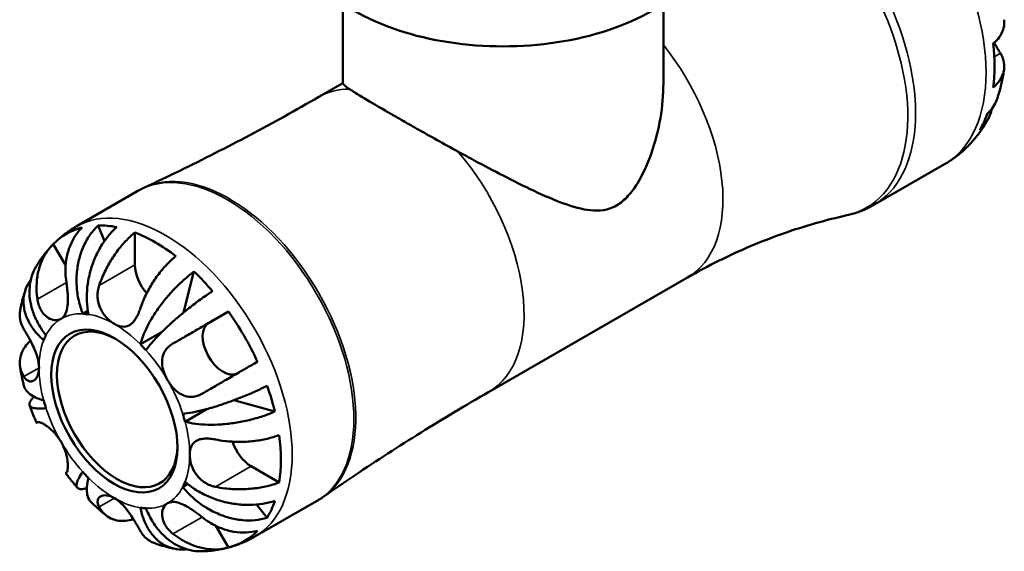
# Model space of a CAD drawing. Header units: millimetres. Extents: x 0 to 907, y 0 to 785.
# Tile 9 of 11: x 585 to 700, y 470 to 533. Entities that reach past the tile are written whole.
import ezdxf

# ---------------------------------------------------------------- set-up
doc = ezdxf.new("R2010")
doc.units = ezdxf.units.MM
doc.layers.add('Visible (ISO)', color=7, linetype='Continuous', lineweight=50)
doc.layers.add('Visible Narrow (ISO)', color=7, linetype='Continuous', lineweight=35)

msp = doc.modelspace()

# ---------------------------------------------------------------- linework, layer by layer
at = {"layer": 'Visible (ISO)'}
for p, q in [((622.818, 534.545), (622.818, 525.197)), ((660.418, 534.545), (660.418, 525.197)), ((619.983, 523.599), (622.818, 525.232)), ((685.115, 510.938), (693.385, 515.701)), ((591.54, 508.403), (598.778, 512.571)), ((594.839, 506.694), (594.114, 508.535)), ((598.414, 503.896), (598.414, 507.697)), ((590.296, 503.807), (588.844, 506.322)), ((604.116, 498.3), (605.35, 503.105)), ((639.919, 488.979), (663.254, 502.417)), ((592.303, 498.156), (592.886, 498.492)), ((607.068, 497.071), (609.393, 498.42)), ((599.063, 494.576), (601.61, 496.043)), ((614.831, 486.683), (610.027, 488.013)), ((604.305, 485.497), (606.902, 486.993)), ((615.348, 478.366), (612.061, 480.259)), ((604.034, 477.838), (604.619, 478.175)), ((612.5, 472.007), (619.737, 476.175)), ((613.931, 474.21), (612.692, 475.769)), ((609.393, 470.731), (607.927, 473.269))]:
    msp.add_line(p, q, dxfattribs=at)
for centre, major_axis, ratio, start_param, end_param in [((641.618, 543.748), (-24.675, 0), 0.5758617, 0, 3.1415927), ((682.772, 536.707), (-11.648, 20.227), 0.5780931, 3.7935552, 4.0642939), ((682.772, 536.707), (11.648, -20.227), 0.5780931, 0.3269738, 0.4622918), ((600.818, 489.513), (-10.394, 18.049), 0.5780931, 6.1211455, 6.4490925), ((600.818, 489.513), (-10.394, 18.049), 0.5780931, 5.8125142, 5.9723257), ((600.818, 489.513), (10.394, -18.049), 0.5780931, 2.1941547, 2.5221017), ((600.818, 502.512), (-1.697, 2.946), 0.5780931, 0.7873319, 1.9252899), ((600.818, 489.513), (10.394, -18.049), 0.5780931, 1.8855234, 2.0453348), ((596.01, 486.744), (-6.238, 10.832), 0.5780931, 5.8524093, 5.9324306), ((600.818, 489.513), (10.394, -18.049), 0.5780931, 1.4087565, 1.7367036), ((596.342, 486.935), (4.99, -8.666), 0.5780931, 2.3774033, 7.0473746), ((608.768, 494.127), (1.697, -2.946), 0.5780931, 3.1435264, 6.2193237), ((596.01, 486.744), (-6.238, 10.832), 0.5780931, 0.3546221, 0.4346435), ((596.01, 486.744), (6.238, -10.832), 0.5780931, 1.9254184, 2.0054398), ((600.818, 489.513), (10.394, -18.049), 0.5780931, 1.1001252, 1.2599367), ((596.01, 486.744), (-6.238, 10.832), 0.5780931, 1.1400203, 1.2200416), ((596.01, 486.744), (6.238, -10.832), 0.5780931, 1.1400203, 1.2200416), ((612.061, 483.039), (-1.697, 2.946), 0.5780931, 1.2129279, 2.3581282), ((600.818, 489.513), (10.394, -18.049), 0.5780931, 0.6233583, 0.9513054), ((596.01, 486.744), (-6.238, 10.832), 0.5780931, 1.9254184, 2.0054398), ((596.01, 486.744), (6.238, -10.832), 0.5780931, 0.3546221, 0.4346435), ((600.818, 489.513), (10.394, -18.049), 0.5780931, 0.3147271, 0.4745385), ((596.01, 486.744), (6.238, -10.832), 0.5780931, 5.8524093, 5.9324306), ((600.818, 489.513), (10.394, -18.049), 0.5780931, 6.1211455, 6.4490925)]:
    msp.add_ellipse(centre, major_axis=major_axis, ratio=ratio, start_param=start_param, end_param=end_param, dxfattribs=at)
msp.add_ellipse((596.01, 486.744), major_axis=(5.225, -9.073), ratio=0.5780931, dxfattribs=at)
for points, knots in [([(699.125, 529.865), (699.407, 530.111), (699.644, 530.374), (700.008, 530.883), (700.166, 531.177), (700.37, 531.776), (700.417, 532.082), (700.415, 532.462), (700.408, 532.565), (700.395, 532.671)], [0.14941001, 0.14941001, 0.14941001, 0.14941001, 0.29044502, 0.29044502, 0.43634177, 0.43634177, 0.58223851, 0.58223851, 0.63436131, 0.63436131, 0.63436131, 0.63436131]), ([(699.237, 529.965), (699.262, 529.92), (699.286, 529.875), (699.406, 529.657), (699.499, 529.494), (699.678, 529.187), (699.763, 529.046), (699.88, 528.853), (699.917, 528.792), (699.952, 528.735)], [-1.84588864, -1.84588864, -1.84588864, -1.84588864, -1.82942275, -1.82942275, -1.76558177, -1.76558177, -1.70117883, -1.70117883, -1.66961913, -1.66961913, -1.66961913, -1.66961913]), ([(699.952, 528.735), (700.076, 528.535), (700.181, 528.321), (700.364, 527.802), (700.414, 527.494), (700.417, 526.931), (700.37, 526.626), (700.166, 526.026), (700.008, 525.733), (699.644, 525.224), (699.407, 524.961), (699.125, 524.714)], [3.89239507, 3.89239507, 3.89239507, 3.89239507, 3.99831093, 3.99831093, 4.14541915, 4.14541915, 4.2913159, 4.2913159, 4.43721264, 4.43721264, 4.57824766, 4.57824766, 4.57824766, 4.57824766]), ([(700.391, 526.84), (700.358, 526.602), (700.321, 526.364), (700.237, 525.889), (700.191, 525.651), (700.088, 525.176), (700.032, 524.939), (699.909, 524.466), (699.842, 524.23), (699.698, 523.758), (699.621, 523.523), (699.538, 523.289)], [1.71686566, 1.71686566, 1.71686566, 1.71686566, 1.75333143, 1.75333143, 1.78979721, 1.78979721, 1.82626299, 1.82626299, 1.86272876, 1.86272876, 1.89919454, 1.89919454, 1.89919454, 1.89919454]), ([(622.818, 525.197), (622.818, 525.132), (622.913, 525.024), (623.243, 524.766), (623.393, 524.659), (623.579, 524.533)], [1.72054778, 1.72054778, 1.72054778, 1.72054778, 2.10413822, 2.10413822, 2.31080735, 2.31080735, 2.31080735, 2.31080735]), ([(623.579, 524.533), (623.649, 524.486), (623.723, 524.437), (624.129, 524.173), (624.54, 523.917), (625.776, 523.17), (626.69, 522.633), (627.882, 521.944), (627.985, 521.884), (628.136, 521.797), (628.183, 521.77), (628.263, 521.724), (628.297, 521.705), (628.365, 521.665), (628.4, 521.645), (628.487, 521.595), (628.539, 521.565), (628.731, 521.455), (628.874, 521.373), (629.225, 521.172), (629.436, 521.051), (630.245, 520.589), (630.864, 520.238), (633.049, 519.004), (634.678, 518.095), (636.322, 517.195)], [0, 0, 0, 0, 0.0808056, 0.0808056, 0.4119403, 0.4119403, 0.8958981, 0.8958981, 0.9411026, 0.9411026, 0.9612387, 0.9612387, 0.9755356, 0.9755356, 0.9903004, 0.9903004, 1.0120435, 1.0120435, 1.0704688, 1.0704688, 1.1543488, 1.1543488, 1.3866861, 1.3866861, 1.9488131, 1.9488131, 1.9488131, 1.9488131]), ([(636.322, 517.195), (636.957, 516.848), (637.593, 516.503), (639.39, 515.535), (640.537, 514.928), (642.831, 513.746), (644.051, 513.135), (646.432, 512.02), (647.593, 511.514), (649.814, 510.707), (650.867, 510.404), (652.398, 510.251), (652.9, 510.252), (653.904, 510.416), (654.405, 510.579), (655.419, 511.163), (655.863, 511.545), (656.67, 512.423), (657.032, 512.92), (658.031, 514.53), (658.58, 515.755), (659.484, 518.362), (659.832, 519.737), (660.299, 522.492), (660.418, 523.873), (660.418, 525.197)], [4.1990118, 4.1990118, 4.1990118, 4.1990118, 4.4056809, 4.4056809, 4.7892714, 4.7892714, 5.2194083, 5.2194083, 5.6495453, 5.6495453, 6.0796822, 6.0796822, 6.2947507, 6.2947507, 6.5098191, 6.5098191, 6.7248876, 6.7248876, 6.9399561, 6.9399561, 7.370093, 7.370093, 7.80023, 7.80023, 8.2303669, 8.2303669, 8.2303669, 8.2303669]), ([(619.983, 523.599), (618.648, 522.831), (617.306, 522.074), (614.612, 520.583), (613.258, 519.849), (610.541, 518.407), (609.178, 517.698), (606.441, 516.304), (605.068, 515.62), (602.315, 514.278), (600.935, 513.619), (599.551, 512.973)], [5.499720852, 5.499720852, 5.499720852, 5.499720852, 5.509662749, 5.509662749, 5.519604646, 5.519604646, 5.529546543, 5.529546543, 5.53948844, 5.53948844, 5.549430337, 5.549430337, 5.549430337, 5.549430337]), ([(698.412, 521.606), (698.698, 521.874), (698.941, 522.168), (699.288, 522.705), (699.431, 522.99), (699.537, 523.289)], [0.1494024, 0.1494024, 0.1494024, 0.1494024, 0.29124982, 0.29124982, 0.41559352, 0.41559352, 0.41559352, 0.41559352]), ([(698.948, 522.201), (698.913, 522.048), (698.872, 521.897), (698.691, 521.343), (698.509, 520.961), (698.106, 520.319), (697.852, 519.999), (697.558, 519.714)], [4.19148567, 4.19148567, 4.19148567, 4.19148567, 4.24496788, 4.24496788, 4.39078313, 4.39078313, 4.53263055, 4.53263055, 4.53263055, 4.53263055]), ([(698.417, 520.825), (698.188, 520.42), (697.938, 520.023), (697.393, 519.247), (697.098, 518.869), (696.465, 518.141), (696.127, 517.79), (695.408, 517.124), (695.028, 516.809), (694.232, 516.221), (693.816, 515.949), (693.385, 515.701)], [2.02941528, 2.02941528, 2.02941528, 2.02941528, 2.09515786, 2.09515786, 2.16090045, 2.16090045, 2.22664303, 2.22664303, 2.29238561, 2.29238561, 2.3581282, 2.3581282, 2.3581282, 2.3581282]), ([(598.778, 512.571), (598.828, 512.6), (598.879, 512.629), (598.981, 512.685), (599.032, 512.713), (599.134, 512.767), (599.186, 512.794), (599.29, 512.847), (599.342, 512.873), (599.446, 512.924), (599.499, 512.949), (599.551, 512.973)], [5.499720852, 5.499720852, 5.499720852, 5.499720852, 5.509662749, 5.509662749, 5.519604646, 5.519604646, 5.529546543, 5.529546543, 5.53948844, 5.53948844, 5.549430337, 5.549430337, 5.549430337, 5.549430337]), ([(685.115, 510.938), (684.918, 510.825), (684.718, 510.718), (684.311, 510.516), (684.104, 510.421), (683.686, 510.245), (683.474, 510.163), (683.047, 510.013), (682.831, 509.945), (682.396, 509.821), (682.177, 509.766), (681.957, 509.717)], [2.3581282, 2.3581282, 2.3581282, 2.3581282, 2.39400747, 2.39400747, 2.42988674, 2.42988674, 2.46576601, 2.46576601, 2.50164528, 2.50164528, 2.53752454, 2.53752454, 2.53752454, 2.53752454]), ([(663.254, 502.417), (664.467, 503.116), (665.703, 503.777), (668.199, 505.015), (669.46, 505.593), (671.99, 506.658), (673.258, 507.147), (675.783, 508.034), (677.04, 508.432), (679.525, 509.14), (680.752, 509.449), (681.957, 509.717)], [2.3581282, 2.3581282, 2.3581282, 2.3581282, 2.39400747, 2.39400747, 2.42988674, 2.42988674, 2.46576601, 2.46576601, 2.50164528, 2.50164528, 2.53752454, 2.53752454, 2.53752454, 2.53752454]), ([(589.024, 506.504), (589.174, 506.648), (589.327, 506.79), (589.641, 507.067), (589.802, 507.202), (590.132, 507.464), (590.3, 507.591), (590.644, 507.838), (590.819, 507.957), (591.175, 508.187), (591.357, 508.298), (591.54, 508.403)], [5.35459556, 5.35459556, 5.35459556, 5.35459556, 5.38362062, 5.38362062, 5.41264568, 5.41264568, 5.44167074, 5.44167074, 5.47069579, 5.47069579, 5.49972085, 5.49972085, 5.49972085, 5.49972085]), ([(592.244, 508.295), (591.914, 507.976), (591.623, 507.612), (591.146, 506.874), (590.921, 506.43), (590.571, 505.483), (590.446, 504.979), (590.299, 504.025), (590.263, 503.486), (590.292, 502.577), (590.327, 502.211), (590.38, 501.857)], [0.16130509, 0.16130509, 0.16130509, 0.16130509, 0.31455985, 0.31455985, 0.47291862, 0.47291862, 0.63127738, 0.63127738, 0.78992391, 0.78992391, 0.89528072, 0.89528072, 0.89528072, 0.89528072]), ([(592.303, 498.156), (592.114, 498.636), (591.944, 499.182), (591.697, 500.301), (591.621, 500.874), (591.556, 501.924), (591.562, 502.498), (591.67, 503.625), (591.772, 504.179), (592.03, 505.158), (592.209, 505.673), (592.654, 506.64), (592.918, 507.091), (593.452, 507.842), (593.768, 508.211), (594.114, 508.535)], [3.794596, 3.794596, 3.794596, 3.794596, 3.9527723, 3.9527723, 4.1109487, 4.1109487, 4.2685883, 4.2685883, 4.4262279, 4.4262279, 4.5835937, 4.5835937, 4.7409595, 4.7409595, 4.8941518, 4.8941518, 4.8941518, 4.8941518]), ([(596.286, 508.325), (595.92, 508.002), (595.572, 507.635), (594.965, 506.89), (594.652, 506.443), (594.093, 505.487), (593.846, 504.977), (593.453, 504.011), (593.271, 503.466), (592.99, 502.356), (592.892, 501.791), (592.78, 500.759), (592.756, 500.196), (592.798, 499.098), (592.863, 498.563), (592.957, 498.093)], [0.1612629, 0.1612629, 0.1612629, 0.1612629, 0.3146856, 0.3146856, 0.4721692, 0.4721692, 0.6296528, 0.6296528, 0.787175, 0.787175, 0.9446973, 0.9446973, 1.1027557, 1.1027557, 1.2608142, 1.2608142, 1.2608142, 1.2608142]), ([(594.225, 501.484), (594.342, 501.83), (594.478, 502.189), (594.858, 503.071), (595.12, 503.59), (595.646, 504.506), (595.958, 504.988), (596.629, 505.898), (596.988, 506.324), (597.661, 507.035), (598.033, 507.386), (598.414, 507.697)], [4.33469748, 4.33469748, 4.33469748, 4.33469748, 4.44278103, 4.44278103, 4.60231653, 4.60231653, 4.75975931, 4.75975931, 4.91720209, 4.91720209, 5.06869693, 5.06869693, 5.06869693, 5.06869693]), ([(586.823, 503.698), (586.926, 503.872), (587.033, 504.045), (587.257, 504.388), (587.373, 504.558), (587.614, 504.895), (587.74, 505.061), (588, 505.39), (588.134, 505.552), (588.412, 505.871), (588.556, 506.028), (588.704, 506.182)], [5.18338567, 5.18338567, 5.18338567, 5.18338567, 5.21338965, 5.21338965, 5.24339364, 5.24339364, 5.27339763, 5.27339763, 5.30340161, 5.30340161, 5.3334056, 5.3334056, 5.3334056, 5.3334056]), ([(586.98, 499.884), (586.925, 500.246), (586.891, 500.622), (586.864, 501.543), (586.902, 502.084), (587.053, 503.036), (587.179, 503.537), (587.53, 504.477), (587.756, 504.917), (588.23, 505.647), (588.518, 506.006), (588.844, 506.322)], [4.33469748, 4.33469748, 4.33469748, 4.33469748, 4.44278103, 4.44278103, 4.60231653, 4.60231653, 4.75975931, 4.75975931, 4.91720209, 4.91720209, 5.06869693, 5.06869693, 5.06869693, 5.06869693]), ([(603.222, 504.928), (602.837, 504.614), (602.46, 504.258), (601.783, 503.54), (601.421, 503.109), (600.748, 502.193), (600.436, 501.707), (599.912, 500.79), (599.652, 500.273), (599.28, 499.403), (599.147, 499.053), (599.034, 498.716)], [0.16130509, 0.16130509, 0.16130509, 0.16130509, 0.31455985, 0.31455985, 0.47291862, 0.47291862, 0.63127738, 0.63127738, 0.78992391, 0.78992391, 0.89528072, 0.89528072, 0.89528072, 0.89528072]), ([(586.823, 503.698), (586.633, 503.375), (586.464, 503.008), (586.196, 502.183), (586.108, 501.721), (586.036, 500.85), (586.045, 500.361), (586.176, 499.372), (586.298, 498.872), (586.606, 497.964), (586.821, 497.471), (587.35, 496.516), (587.664, 496.054), (587.986, 495.65)], [0.33246656, 0.33246656, 0.33246656, 0.33246656, 0.47181641, 0.47181641, 0.62918223, 0.62918223, 0.78682182, 0.78682182, 0.94446141, 0.94446141, 1.1026378, 1.1026378, 1.26081418, 1.26081418, 1.26081418, 1.26081418]), ([(599.063, 494.576), (599.156, 494.94), (599.295, 495.358), (599.653, 496.227), (599.872, 496.677), (600.329, 497.512), (600.608, 497.973), (601.226, 498.889), (601.566, 499.345), (602.222, 500.159), (602.599, 500.593), (603.384, 501.419), (603.792, 501.81), (604.538, 502.473), (604.945, 502.806), (605.35, 503.105)], [3.794596, 3.794596, 3.794596, 3.794596, 3.9527723, 3.9527723, 4.1109487, 4.1109487, 4.2685883, 4.2685883, 4.4262279, 4.4262279, 4.5835937, 4.5835937, 4.7409595, 4.7409595, 4.8941518, 4.8941518, 4.8941518, 4.8941518]), ([(587.715, 495.051), (587.354, 495.366), (586.996, 495.732), (586.382, 496.499), (586.126, 496.9), (585.745, 497.646), (585.584, 498.061), (585.381, 498.891), (585.339, 499.306), (585.355, 500.053), (585.415, 500.454), (585.652, 501.222), (585.829, 501.589), (586.088, 501.99), (586.147, 502.075), (586.209, 502.159)], [3.79459595, 3.79459595, 3.79459595, 3.79459595, 3.95277234, 3.95277234, 4.11094872, 4.11094872, 4.26858831, 4.26858831, 4.4262279, 4.4262279, 4.58359372, 4.58359372, 4.74095954, 4.74095954, 4.78236887, 4.78236887, 4.78236887, 4.78236887]), ([(590.38, 501.857), (590.405, 501.689), (590.428, 501.518), (590.477, 501.113), (590.501, 500.877), (590.536, 500.415), (590.548, 500.19), (590.557, 499.671), (590.548, 499.388), (590.483, 498.757), (590.408, 498.438), (590.16, 497.905), (589.984, 497.7), (589.76, 497.569)], [-0.54850263, -0.54850263, -0.54850263, -0.54850263, -0.49594463, -0.49594463, -0.42527813, -0.42527813, -0.35663953, -0.35663953, -0.26373815, -0.26373815, -0.1346227, -0.1346227, 0, 0, 0, 0]), ([(596.01, 496.963), (595.84, 497.061), (595.67, 497.179), (595.325, 497.466), (595.15, 497.637), (594.716, 498.147), (594.483, 498.514), (594.203, 499.191), (594.122, 499.474), (594.047, 499.954), (594.033, 500.144), (594.034, 500.512), (594.048, 500.688), (594.107, 501.075), (594.158, 501.283), (594.225, 501.484)], [0, 0, 0, 0, 0.07205364, 0.07205364, 0.15057709, 0.15057709, 0.28159269, 0.28159269, 0.36944906, 0.36944906, 0.42671158, 0.42671158, 0.48027625, 0.48027625, 0.54554929, 0.54554929, 0.54554929, 0.54554929]), ([(584.945, 498.471), (584.973, 498.635), (585.004, 498.8), (585.071, 499.129), (585.106, 499.294), (585.184, 499.624), (585.225, 499.789), (585.313, 500.12), (585.36, 500.285), (585.46, 500.615), (585.512, 500.781), (585.568, 500.946)], [4.89120983, 4.89120983, 4.89120983, 4.89120983, 4.91871645, 4.91871645, 4.94622307, 4.94622307, 4.9737297, 4.9737297, 5.00123632, 5.00123632, 5.02874294, 5.02874294, 5.02874294, 5.02874294]), ([(607.522, 500.814), (607.096, 500.536), (606.658, 500.235), (605.839, 499.647), (605.382, 499.307), (604.481, 498.602), (604.036, 498.239), (603.245, 497.567), (602.826, 497.196), (602.035, 496.463), (601.663, 496.101), (601.03, 495.453), (600.711, 495.109), (600.148, 494.457), (599.905, 494.149), (599.716, 493.887)], [0.1612629, 0.1612629, 0.1612629, 0.1612629, 0.3146856, 0.3146856, 0.4721692, 0.4721692, 0.6296528, 0.6296528, 0.787175, 0.787175, 0.9446973, 0.9446973, 1.1027557, 1.1027557, 1.2608142, 1.2608142, 1.2608142, 1.2608142]), ([(589.76, 497.569), (589.649, 497.505), (589.527, 497.459), (589.258, 497.407), (589.11, 497.402), (588.725, 497.452), (588.485, 497.537), (588.044, 497.809), (587.846, 497.985), (587.549, 498.353), (587.439, 498.524), (587.25, 498.894), (587.172, 499.091), (587.053, 499.488), (587.01, 499.684), (586.98, 499.884)], [0, 0, 0, 0, 0.06657653, 0.06657653, 0.13787259, 0.13787259, 0.24659157, 0.24659157, 0.34617772, 0.34617772, 0.41637778, 0.41637778, 0.48575248, 0.48575248, 0.5488697, 0.5488697, 0.5488697, 0.5488697]), ([(584.946, 498.471), (584.916, 498.299), (584.903, 498.13), (584.906, 497.662), (584.961, 497.328), (585.156, 496.779), (585.262, 496.561), (585.387, 496.355)], [0.54363796, 0.54363796, 0.54363796, 0.54363796, 0.62765071, 0.62765071, 0.78718621, 0.78718621, 0.89526976, 0.89526976, 0.89526976, 0.89526976]), ([(599.034, 498.716), (599.02, 498.674), (599.005, 498.632), (598.921, 498.397), (598.844, 498.211), (598.69, 497.891), (598.615, 497.755), (598.444, 497.482), (598.347, 497.349), (598.078, 497.044), (597.899, 496.898), (597.466, 496.674), (597.21, 496.625), (596.64, 496.672), (596.327, 496.781), (596.01, 496.963)], [-0.55205774, -0.55205774, -0.55205774, -0.55205774, -0.53810778, -0.53810778, -0.47266039, -0.47266039, -0.41872663, -0.41872663, -0.35701986, -0.35701986, -0.25800249, -0.25800249, -0.13471917, -0.13471917, 0, 0, 0, 0]), ([(602.88, 494.659), (603.166, 494.825), (603.474, 495.003), (604.259, 495.457), (604.747, 495.739), (605.648, 496.259), (606.145, 496.546), (607.135, 497.118), (607.63, 497.403), (608.5, 497.905), (608.956, 498.168), (609.393, 498.42)], [4.33469748, 4.33469748, 4.33469748, 4.33469748, 4.44278103, 4.44278103, 4.60231653, 4.60231653, 4.75975931, 4.75975931, 4.91720209, 4.91720209, 5.06869693, 5.06869693, 5.06869693, 5.06869693]), ([(585.387, 496.355), (585.441, 496.266), (585.498, 496.169), (585.65, 495.912), (585.747, 495.744), (585.946, 495.388), (586.047, 495.204), (586.285, 494.751), (586.42, 494.48), (586.724, 493.807), (586.879, 493.406), (587.107, 492.599), (587.171, 492.201), (587.171, 491.834)], [-0.54817473, -0.54817473, -0.54817473, -0.54817473, -0.4990407, -0.4990407, -0.42608901, -0.42608901, -0.35637932, -0.35637932, -0.26386503, -0.26386503, -0.13461601, -0.13461601, 0, 0, 0, 0]), ([(585.387, 490.796), (585.262, 491.001), (585.156, 491.22), (584.961, 491.769), (584.906, 492.103), (584.902, 492.711), (584.951, 493.042), (585.17, 493.688), (585.34, 494.005), (585.704, 494.515), (585.914, 494.755), (586.161, 494.986)], [4.33469748, 4.33469748, 4.33469748, 4.33469748, 4.44278103, 4.44278103, 4.60231653, 4.60231653, 4.75975931, 4.75975931, 4.91720209, 4.91720209, 5.04707617, 5.04707617, 5.04707617, 5.04707617]), ([(602.26, 490.371), (602.149, 490.563), (602.049, 490.761), (601.869, 491.178), (601.791, 491.396), (601.642, 491.946), (601.597, 492.275), (601.613, 492.883), (601.666, 493.158), (601.837, 493.596), (601.93, 493.766), (602.157, 494.078), (602.289, 494.219), (602.572, 494.463), (602.721, 494.567), (602.88, 494.659)], [0, 0, 0, 0, 0.06657653, 0.06657653, 0.13787259, 0.13787259, 0.24659157, 0.24659157, 0.34617772, 0.34617772, 0.41637778, 0.41637778, 0.48575248, 0.48575248, 0.5488697, 0.5488697, 0.5488697, 0.5488697]), ([(612.793, 492.531), (612.356, 492.279), (611.9, 492.016), (611.03, 491.514), (610.535, 491.229), (609.545, 490.657), (609.048, 490.37), (608.147, 489.85), (607.659, 489.568), (606.874, 489.114), (606.566, 488.936), (606.28, 488.77)], [0.16127031, 0.16127031, 0.16127031, 0.16127031, 0.31276515, 0.31276515, 0.47020793, 0.47020793, 0.62765071, 0.62765071, 0.78718621, 0.78718621, 0.89526976, 0.89526976, 0.89526976, 0.89526976]), ([(585.389, 489.74), (585.352, 489.889), (585.316, 490.039), (585.247, 490.338), (585.214, 490.489), (585.151, 490.79), (585.121, 490.94), (585.063, 491.243), (585.036, 491.394), (584.984, 491.697), (584.959, 491.849), (584.936, 492.002)], [4.38931171, 4.38931171, 4.38931171, 4.38931171, 4.41596954, 4.41596954, 4.44262737, 4.44262737, 4.4692852, 4.4692852, 4.49594304, 4.49594304, 4.52260087, 4.52260087, 4.52260087, 4.52260087]), ([(587.171, 491.834), (587.171, 491.505), (587.12, 491.208), (586.939, 490.731), (586.818, 490.547), (586.541, 490.296), (586.39, 490.227), (586.13, 490.208), (586.024, 490.227), (585.821, 490.317), (585.726, 490.384), (585.546, 490.562), (585.463, 490.67), (585.387, 490.796)], [-2.34810558, -2.34810558, -2.34810558, -2.34810558, -2.22747167, -2.22747167, -2.11700971, -2.11700971, -2.01134011, -2.01134011, -1.93855652, -1.93855652, -1.86814789, -1.86814789, -1.79847245, -1.79847245, -1.79847245, -1.79847245]), ([(606.28, 488.77), (606.147, 488.693), (606.01, 488.627), (605.683, 488.499), (605.491, 488.448), (605.109, 488.395), (604.919, 488.393), (604.475, 488.443), (604.226, 488.516), (603.647, 488.79), (603.334, 489.026), (602.749, 489.623), (602.484, 489.982), (602.26, 490.371)], [-0.54850263, -0.54850263, -0.54850263, -0.54850263, -0.49594463, -0.49594463, -0.42527813, -0.42527813, -0.35663953, -0.35663953, -0.26373815, -0.26373815, -0.1346227, -0.1346227, 0, 0, 0, 0]), ([(585.389, 489.74), (585.412, 489.65), (585.442, 489.561), (585.584, 489.254), (585.745, 489.049), (586.126, 488.7), (586.382, 488.526), (586.996, 488.221), (587.354, 488.091), (587.715, 487.991)], [0.72444412, 0.72444412, 0.72444412, 0.72444412, 0.78682182, 0.78682182, 0.94446141, 0.94446141, 1.1026378, 1.1026378, 1.26081418, 1.26081418, 1.26081418, 1.26081418]), ([(604.034, 486.409), (604.355, 486.442), (604.743, 486.5), (605.588, 486.664), (606.046, 486.769), (606.923, 486.995), (607.423, 487.137), (608.454, 487.457), (608.984, 487.635), (609.961, 487.985), (610.498, 488.189), (611.558, 488.616), (612.081, 488.841), (612.999, 489.256), (613.478, 489.484), (613.931, 489.713)], [3.794596, 3.794596, 3.794596, 3.794596, 3.9527723, 3.9527723, 4.1109487, 4.1109487, 4.2685883, 4.2685883, 4.4262279, 4.4262279, 4.5835937, 4.5835937, 4.7409595, 4.7409595, 4.8941518, 4.8941518, 4.8941518, 4.8941518]), ([(620.473, 476.642), (621.726, 477.514), (622.989, 478.378), (625.532, 480.085), (626.813, 480.929), (629.391, 482.596), (630.689, 483.42), (633.3, 485.046), (634.614, 485.848), (637.256, 487.431), (638.584, 488.211), (639.919, 488.979)], [2.308418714, 2.308418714, 2.308418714, 2.308418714, 2.318360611, 2.318360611, 2.328302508, 2.328302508, 2.338244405, 2.338244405, 2.348186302, 2.348186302, 2.358128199, 2.358128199, 2.358128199, 2.358128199]), ([(587.986, 487.08), (587.664, 487.046), (587.35, 487.03), (586.821, 487.049), (586.606, 487.083), (586.298, 487.185), (586.176, 487.261), (586.045, 487.459), (586.036, 487.581), (586.108, 487.835), (586.196, 487.991), (586.408, 488.249), (586.491, 488.338), (586.583, 488.428)], [3.79459595, 3.79459595, 3.79459595, 3.79459595, 3.95277234, 3.95277234, 4.11094872, 4.11094872, 4.26858831, 4.26858831, 4.4262279, 4.4262279, 4.58359372, 4.58359372, 4.66062488, 4.66062488, 4.66062488, 4.66062488]), ([(586.876, 485.37), (586.817, 485.506), (586.759, 485.642), (586.645, 485.916), (586.589, 486.053), (586.48, 486.329), (586.426, 486.467), (586.321, 486.744), (586.269, 486.883), (586.168, 487.161), (586.119, 487.301), (586.071, 487.44)], [4.12279594, 4.12279594, 4.12279594, 4.12279594, 4.14839893, 4.14839893, 4.17400193, 4.17400193, 4.19960492, 4.19960492, 4.22520792, 4.22520792, 4.25081091, 4.25081091, 4.25081091, 4.25081091]), ([(614.831, 486.683), (614.369, 486.482), (613.877, 486.297), (612.93, 485.983), (612.387, 485.826), (611.279, 485.559), (610.714, 485.45), (609.681, 485.288), (609.117, 485.222), (608.015, 485.144), (607.477, 485.132), (606.526, 485.152), (606.027, 485.187), (605.096, 485.309), (604.665, 485.397), (604.305, 485.497)], [0.1612584, 0.1612584, 0.1612584, 0.1612584, 0.3144506, 0.3144506, 0.4718164, 0.4718164, 0.6291822, 0.6291822, 0.7868218, 0.7868218, 0.9444614, 0.9444614, 1.1026378, 1.1026378, 1.2608142, 1.2608142, 1.2608142, 1.2608142]), ([(587.014, 485.446), (587.001, 485.439), (586.989, 485.432), (586.902, 485.383), (586.864, 485.362), (586.891, 485.379), (586.925, 485.4), (586.98, 485.432)], [0.60480292, 0.60480292, 0.60480292, 0.60480292, 0.62765071, 0.62765071, 0.78718621, 0.78718621, 0.89526976, 0.89526976, 0.89526976, 0.89526976]), ([(586.98, 485.432), (587.005, 485.447), (587.039, 485.454), (587.142, 485.452), (587.217, 485.437), (587.398, 485.373), (587.502, 485.327), (587.778, 485.18), (587.957, 485.067), (588.418, 484.725), (588.705, 484.474), (589.268, 483.864), (589.535, 483.506), (589.76, 483.117)], [-0.54850263, -0.54850263, -0.54850263, -0.54850263, -0.49594463, -0.49594463, -0.42527813, -0.42527813, -0.35663953, -0.35663953, -0.26373815, -0.26373815, -0.1346227, -0.1346227, 0, 0, 0, 0]), ([(589.76, 483.117), (589.871, 482.925), (589.97, 482.727), (590.152, 482.311), (590.231, 482.094), (590.397, 481.553), (590.464, 481.237), (590.541, 480.683), (590.555, 480.446), (590.551, 480.104), (590.541, 479.982), (590.509, 479.782), (590.487, 479.704), (590.437, 479.595), (590.41, 479.561), (590.38, 479.543)], [0, 0, 0, 0, 0.06657653, 0.06657653, 0.13787259, 0.13787259, 0.24659157, 0.24659157, 0.34617772, 0.34617772, 0.41637778, 0.41637778, 0.48575248, 0.48575248, 0.5488697, 0.5488697, 0.5488697, 0.5488697]), ([(604.849, 481.654), (604.849, 481.983), (604.898, 482.279), (605.094, 482.765), (605.231, 482.958), (605.589, 483.256), (605.803, 483.361), (606.228, 483.475), (606.416, 483.503), (606.812, 483.525), (607.017, 483.52), (607.439, 483.482), (607.654, 483.45), (607.873, 483.406)], [-2.34810558, -2.34810558, -2.34810558, -2.34810558, -2.22747167, -2.22747167, -2.11700971, -2.11700971, -2.01134011, -2.01134011, -1.93855652, -1.93855652, -1.86814789, -1.86814789, -1.79847245, -1.79847245, -1.79847245, -1.79847245]), ([(607.873, 483.406), (608.23, 483.334), (608.609, 483.274), (609.562, 483.161), (610.143, 483.129), (611.199, 483.127), (611.773, 483.155), (612.896, 483.281), (613.446, 483.379), (614.398, 483.605), (614.888, 483.751), (615.348, 483.925)], [4.33469748, 4.33469748, 4.33469748, 4.33469748, 4.44278103, 4.44278103, 4.60231653, 4.60231653, 4.75975931, 4.75975931, 4.91720209, 4.91720209, 5.06869693, 5.06869693, 5.06869693, 5.06869693]), ([(607.873, 477.847), (607.718, 477.878), (607.564, 477.919), (607.188, 478.047), (606.97, 478.145), (606.563, 478.382), (606.375, 478.516), (605.968, 478.872), (605.763, 479.103), (605.342, 479.708), (605.16, 480.093), (604.91, 480.887), (604.849, 481.287), (604.849, 481.654)], [-0.54817473, -0.54817473, -0.54817473, -0.54817473, -0.4990407, -0.4990407, -0.42608901, -0.42608901, -0.35637932, -0.35637932, -0.26386503, -0.26386503, -0.13461601, -0.13461601, 0, 0, 0, 0]), ([(590.38, 479.543), (590.325, 479.511), (590.291, 479.49), (590.277, 479.482), (590.276, 479.481), (590.276, 479.481)], [4.33469748, 4.33469748, 4.33469748, 4.33469748, 4.44278103, 4.44278103, 4.46866822, 4.46866822, 4.46866822, 4.46866822]), ([(591.667, 477.748), (591.57, 477.859), (591.474, 477.972), (591.283, 478.198), (591.189, 478.312), (591.001, 478.542), (590.909, 478.658), (590.725, 478.89), (590.634, 479.007), (590.454, 479.243), (590.365, 479.361), (590.276, 479.481)], [3.60318772, 3.60318772, 3.60318772, 3.60318772, 3.62879297, 3.62879297, 3.65439822, 3.65439822, 3.68000346, 3.68000346, 3.70560871, 3.70560871, 3.73121396, 3.73121396, 3.73121396, 3.73121396]), ([(592.771, 477.685), (592.651, 477.653), (592.537, 477.627), (592.209, 477.575), (592.03, 477.579), (591.772, 477.646), (591.67, 477.717), (591.562, 477.932), (591.556, 478.078), (591.621, 478.398), (591.697, 478.603), (591.944, 479.073), (592.114, 479.339), (592.303, 479.601)], [0.39734241, 0.39734241, 0.39734241, 0.39734241, 0.47181641, 0.47181641, 0.62918223, 0.62918223, 0.78682182, 0.78682182, 0.94446141, 0.94446141, 1.1026378, 1.1026378, 1.26081418, 1.26081418, 1.26081418, 1.26081418]), ([(592.957, 478.912), (592.863, 478.549), (592.798, 478.173), (592.756, 477.487), (592.78, 477.176), (592.892, 476.669), (592.99, 476.426), (593.187, 476.147), (593.25, 476.074), (593.319, 476.008)], [3.79459595, 3.79459595, 3.79459595, 3.79459595, 3.9526544, 3.9526544, 4.11071285, 4.11071285, 4.2682351, 4.2682351, 4.33170304, 4.33170304, 4.33170304, 4.33170304]), ([(604.305, 478.437), (604.665, 478.122), (605.096, 477.798), (606.027, 477.213), (606.526, 476.953), (607.477, 476.534), (608.015, 476.337), (609.117, 476.025), (609.681, 475.91), (610.714, 475.767), (611.279, 475.726), (612.387, 475.732), (612.93, 475.78), (613.877, 475.932), (614.369, 476.048), (614.831, 476.203)], [3.794596, 3.794596, 3.794596, 3.794596, 3.9527723, 3.9527723, 4.1109487, 4.1109487, 4.2685883, 4.2685883, 4.4262279, 4.4262279, 4.5835937, 4.5835937, 4.7409595, 4.7409595, 4.8941518, 4.8941518, 4.8941518, 4.8941518]), ([(615.348, 478.366), (614.888, 478.192), (614.398, 478.046), (613.446, 477.82), (612.896, 477.722), (611.773, 477.596), (611.199, 477.568), (610.143, 477.57), (609.562, 477.602), (608.609, 477.714), (608.23, 477.775), (607.873, 477.847)], [0.16127031, 0.16127031, 0.16127031, 0.16127031, 0.31276515, 0.31276515, 0.47020793, 0.47020793, 0.62765071, 0.62765071, 0.78718621, 0.78718621, 0.89526976, 0.89526976, 0.89526976, 0.89526976]), ([(613.931, 474.21), (613.478, 474.073), (612.999, 473.985), (612.081, 473.899), (611.558, 473.897), (610.498, 473.996), (609.961, 474.099), (608.984, 474.366), (608.454, 474.555), (607.423, 475.026), (606.923, 475.308), (606.046, 475.889), (605.588, 476.242), (604.743, 477.014), (604.355, 477.434), (604.034, 477.838)], [0.1612584, 0.1612584, 0.1612584, 0.1612584, 0.3144506, 0.3144506, 0.4718164, 0.4718164, 0.6291822, 0.6291822, 0.7868218, 0.7868218, 0.9444614, 0.9444614, 1.1026378, 1.1026378, 1.2608142, 1.2608142, 1.2608142, 1.2608142]), ([(595.052, 474.485), (594.932, 474.581), (594.812, 474.678), (594.575, 474.875), (594.458, 474.974), (594.225, 475.175), (594.109, 475.277), (593.88, 475.482), (593.766, 475.586), (593.541, 475.795), (593.429, 475.901), (593.318, 476.008)], [3.33128958, 3.33128958, 3.33128958, 3.33128958, 3.35796068, 3.35796068, 3.38463179, 3.38463179, 3.4113029, 3.4113029, 3.437974, 3.437974, 3.46464511, 3.46464511, 3.46464511, 3.46464511]), ([(594.225, 475.486), (594.175, 475.578), (594.134, 475.669), (594.056, 475.889), (594.033, 476.015), (594.034, 476.246), (594.057, 476.349), (594.161, 476.564), (594.259, 476.664), (594.573, 476.835), (594.815, 476.876), (595.377, 476.815), (595.692, 476.707), (596.01, 476.525)], [-0.54817473, -0.54817473, -0.54817473, -0.54817473, -0.4990407, -0.4990407, -0.42608901, -0.42608901, -0.35637932, -0.35637932, -0.26386503, -0.26386503, -0.13461601, -0.13461601, 0, 0, 0, 0]), ([(596.01, 476.525), (596.294, 476.361), (596.575, 476.14), (597.093, 475.632), (597.328, 475.357), (597.764, 474.786), (597.962, 474.498), (598.272, 474.018), (598.391, 473.827), (598.607, 473.467), (598.705, 473.3), (598.883, 472.989), (598.963, 472.847), (599.034, 472.718)], [-2.34810558, -2.34810558, -2.34810558, -2.34810558, -2.22747167, -2.22747167, -2.11700971, -2.11700971, -2.01134011, -2.01134011, -1.93855652, -1.93855652, -1.86814789, -1.86814789, -1.79847245, -1.79847245, -1.79847245, -1.79847245]), ([(602.26, 475.919), (602.371, 475.983), (602.492, 476.029), (602.763, 476.082), (602.913, 476.088), (603.315, 476.048), (603.576, 475.975), (604.11, 475.756), (604.375, 475.62), (604.84, 475.347), (605.033, 475.224), (605.416, 474.966), (605.604, 474.832), (605.957, 474.571), (606.121, 474.444), (606.28, 474.318)], [0, 0, 0, 0, 0.06657653, 0.06657653, 0.13787259, 0.13787259, 0.24659157, 0.24659157, 0.34617772, 0.34617772, 0.41637778, 0.41637778, 0.48575248, 0.48575248, 0.5488697, 0.5488697, 0.5488697, 0.5488697]), ([(620.473, 476.642), (620.426, 476.609), (620.378, 476.576), (620.281, 476.511), (620.233, 476.479), (620.135, 476.416), (620.086, 476.385), (619.987, 476.323), (619.937, 476.293), (619.838, 476.233), (619.787, 476.204), (619.737, 476.175)], [2.308418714, 2.308418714, 2.308418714, 2.308418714, 2.318360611, 2.318360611, 2.328302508, 2.328302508, 2.338244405, 2.338244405, 2.348186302, 2.348186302, 2.358128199, 2.358128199, 2.358128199, 2.358128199]), ([(598.253, 474.046), (597.928, 473.948), (597.614, 473.887), (596.988, 473.829), (596.629, 473.841), (595.958, 473.978), (595.646, 474.101), (595.12, 474.412), (594.858, 474.628), (594.478, 475.073), (594.342, 475.275), (594.225, 475.486)], [0.1827022, 0.1827022, 0.1827022, 0.1827022, 0.31276515, 0.31276515, 0.47020793, 0.47020793, 0.62765071, 0.62765071, 0.78718621, 0.78718621, 0.89526976, 0.89526976, 0.89526976, 0.89526976]), ([(604.498, 470.522), (604.386, 470.509), (604.276, 470.5), (603.792, 470.477), (603.384, 470.508), (602.599, 470.689), (602.222, 470.839), (601.566, 471.2), (601.226, 471.446), (600.608, 472.039), (600.329, 472.386), (599.872, 473.091), (599.653, 473.514), (599.295, 474.431), (599.156, 474.924), (599.063, 475.396)], [0.27014029, 0.27014029, 0.27014029, 0.27014029, 0.3144506, 0.3144506, 0.47181641, 0.47181641, 0.62918223, 0.62918223, 0.78682182, 0.78682182, 0.94446141, 0.94446141, 1.1026378, 1.1026378, 1.26081418, 1.26081418, 1.26081418, 1.26081418]), ([(599.716, 475.332), (599.905, 474.852), (600.148, 474.349), (600.711, 473.413), (601.03, 472.98), (601.663, 472.258), (602.035, 471.902), (602.826, 471.292), (603.245, 471.039), (604.036, 470.664), (604.481, 470.507), (605.342, 470.323), (605.757, 470.285), (606.141, 470.29)], [3.79459595, 3.79459595, 3.79459595, 3.79459595, 3.9526544, 3.9526544, 4.11071285, 4.11071285, 4.2682351, 4.2682351, 4.42575735, 4.42575735, 4.58324097, 4.58324097, 4.7266361, 4.7266361, 4.7266361, 4.7266361]), ([(602.88, 472.345), (602.747, 472.45), (602.621, 472.563), (602.348, 472.839), (602.208, 473.007), (601.971, 473.354), (601.874, 473.53), (601.696, 473.951), (601.635, 474.194), (601.583, 474.758), (601.631, 475.061), (601.856, 475.582), (602.035, 475.789), (602.26, 475.919)], [-0.54850263, -0.54850263, -0.54850263, -0.54850263, -0.49594463, -0.49594463, -0.42527813, -0.42527813, -0.35663953, -0.35663953, -0.26373815, -0.26373815, -0.1346227, -0.1346227, 0, 0, 0, 0]), ([(606.28, 474.318), (606.559, 474.095), (606.86, 473.882), (607.633, 473.401), (608.117, 473.162), (609.018, 472.811), (609.517, 472.667), (610.514, 472.495), (611.011, 472.468), (611.889, 472.51), (612.35, 472.579), (612.793, 472.704)], [4.3346869, 4.3346869, 4.3346869, 4.3346869, 4.4400437, 4.4400437, 4.59869023, 4.59869023, 4.757049, 4.757049, 4.91540776, 4.91540776, 5.06866252, 5.06866252, 5.06866252, 5.06866252]), ([(599.034, 472.718), (599.147, 472.511), (599.28, 472.314), (599.652, 471.872), (599.912, 471.655), (600.322, 471.409), (600.487, 471.33), (600.663, 471.265)], [4.3346869, 4.3346869, 4.3346869, 4.3346869, 4.4400437, 4.4400437, 4.59869023, 4.59869023, 4.68836347, 4.68836347, 4.68836347, 4.68836347]), ([(609.393, 470.731), (608.956, 470.608), (608.5, 470.538), (607.63, 470.494), (607.135, 470.52), (606.145, 470.687), (605.648, 470.829), (604.747, 471.175), (604.259, 471.414), (603.474, 471.898), (603.166, 472.117), (602.88, 472.345)], [0.16127031, 0.16127031, 0.16127031, 0.16127031, 0.31276515, 0.31276515, 0.47020793, 0.47020793, 0.62765071, 0.62765071, 0.78718621, 0.78718621, 0.89526976, 0.89526976, 0.89526976, 0.89526976]), ([(612.5, 472.007), (612.316, 471.901), (612.129, 471.8), (611.752, 471.607), (611.561, 471.515), (611.175, 471.342), (610.98, 471.26), (610.588, 471.107), (610.391, 471.035), (609.993, 470.902), (609.794, 470.841), (609.594, 470.784)], [2.3581282, 2.3581282, 2.3581282, 2.3581282, 2.38715326, 2.38715326, 2.41617831, 2.41617831, 2.44520337, 2.44520337, 2.47422843, 2.47422843, 2.50325349, 2.50325349, 2.50325349, 2.50325349]), ([(603.123, 470.571), (602.952, 470.604), (602.782, 470.641), (602.445, 470.719), (602.278, 470.761), (601.947, 470.849), (601.783, 470.896), (601.458, 470.994), (601.297, 471.045), (600.977, 471.151), (600.819, 471.207), (600.662, 471.264)], [2.82528899, 2.82528899, 2.82528899, 2.82528899, 2.85281203, 2.85281203, 2.88033506, 2.88033506, 2.9078581, 2.9078581, 2.93538114, 2.93538114, 2.96290417, 2.96290417, 2.96290417, 2.96290417]), ([(609.237, 470.689), (609.029, 470.637), (608.821, 470.59), (608.406, 470.507), (608.198, 470.471), (607.783, 470.408), (607.576, 470.382), (607.163, 470.339), (606.957, 470.323), (606.548, 470.299), (606.344, 470.292), (606.141, 470.29)], [2.5204964, 2.5204964, 2.5204964, 2.5204964, 2.55050724, 2.55050724, 2.58051808, 2.58051808, 2.61052891, 2.61052891, 2.64053975, 2.64053975, 2.67055059, 2.67055059, 2.67055059, 2.67055059])]:
    msp.add_open_spline(points, degree=3, knots=knots, dxfattribs=at)
at = {"layer": 'Visible Narrow (ISO)'}
for p, q in [((699.952, 528.735), (699.248, 528.33)), ((594.225, 501.484), (598.414, 503.896)), ((586.98, 499.884), (590.382, 501.843)), ((602.88, 494.659), (607.068, 497.071)), ((585.387, 490.796), (587.171, 491.823)), ((607.873, 477.847), (612.061, 480.259)), ((594.225, 475.486), (596.019, 476.519)), ((602.88, 472.345), (606.291, 474.309))]:
    msp.add_line(p, q, dxfattribs=at)
for centre, major_axis, start_param, end_param in [((681.658, 536.066), (-11.727, 20.365), 3.1415927, 6.2831853), ((673.388, 531.303), (11.727, -20.365), 0, 2.80121), ((672.576, 530.836), (11.656, -20.241), 6.103789, 9.0315513), ((653.285, 519.727), (9.968, -17.31), 0, 1.8287555), ((629.951, 506.289), (-9.968, 17.31), 5.9677086, 6.2831853), ((629.951, 506.289), (9.968, -17.31), 0, 1.8901404), ((609.49, 494.507), (10.474, -18.188), 0.0497095, 3.0918832), ((609.257, 494.373), (-10.48, 18.198), 3.1415927, 6.2831853), ((602.02, 490.205), (-10.48, 18.198), 3.1415927, 6.2831853), ((596.01, 486.744), (-6.238, 10.832), 5.9324306, 6.285119), ((596.01, 486.744), (6.238, -10.832), 2.3581282, 2.7108166), ((596.01, 486.744), (-6.238, 10.832), 0.0019337, 0.3546221), ((596.01, 486.744), (6.238, -10.832), 2.0054398, 2.3581282), ((596.01, 486.744), (-6.238, 10.832), 0.4346435, 0.7873319), ((596.01, 486.744), (6.238, -10.832), 1.57273, 1.9254184), ((596.01, 486.744), (-6.238, 10.832), 0.7873319, 1.1400203), ((596.01, 486.744), (6.238, -10.832), 1.2200416, 1.57273), ((596.01, 486.744), (-6.238, 10.832), 1.2200416, 1.57273), ((596.01, 486.744), (6.238, -10.832), 0.7873319, 1.1400203), ((596.01, 486.744), (-6.238, 10.832), 1.57273, 1.9254184), ((596.01, 486.744), (6.238, -10.832), 0.4346435, 0.7873319), ((596.01, 486.744), (-6.238, 10.832), 2.0054398, 2.3581282), ((596.01, 486.744), (6.238, -10.832), 0.0019337, 0.3546221), ((596.01, 486.744), (-6.238, 10.832), 2.3581282, 2.7108166), ((596.01, 486.744), (6.238, -10.832), 5.9324306, 6.285119)]:
    msp.add_ellipse(centre, major_axis=major_axis, ratio=0.5780931, start_param=start_param, end_param=end_param, dxfattribs=at)

doc.saveas('drawing.dxf')
